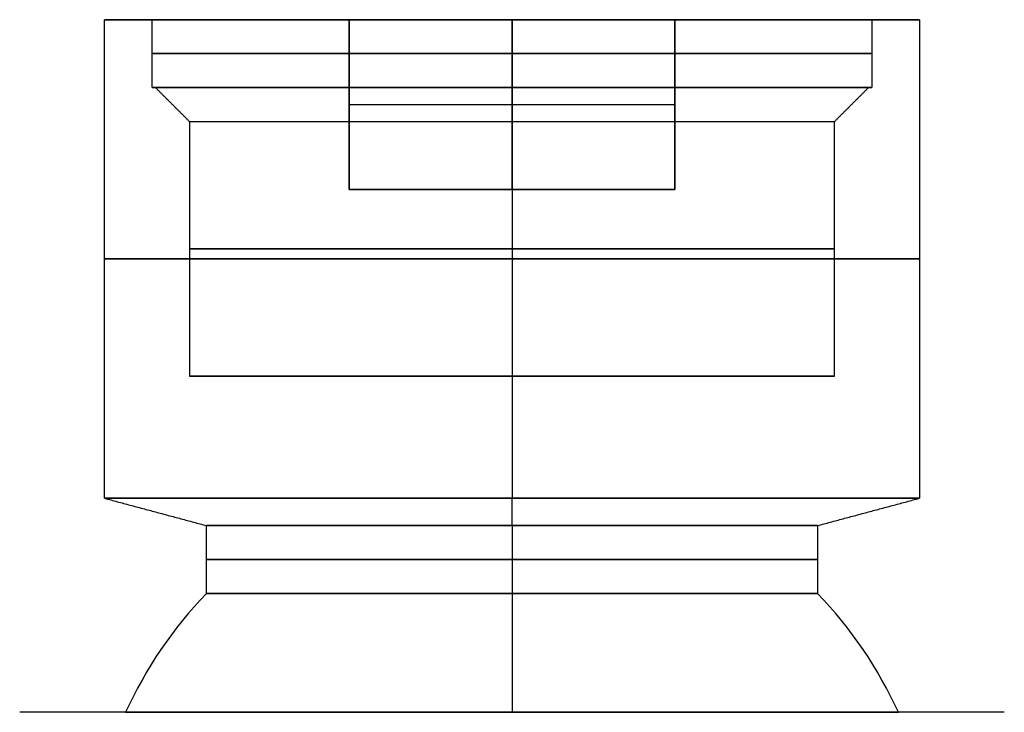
# Model space of a CAD drawing. Header units: centimetres. Extents: x -10 to 10, y -0.3 to 5.8.
# Tile 5 of 7: x -1.4 to 1.4, y 3.7 to 5.8. Entities that reach past the tile are written whole.
import ezdxf

# ---------------------------------------------------------------- set-up
doc = ezdxf.new("R2010")
doc.units = ezdxf.units.CM
doc.layers.add('Default', color=7, linetype='Continuous', true_color=0x000000)

msp = doc.modelspace()

# ---------------------------------------------------------------- linework, layer by layer
at = {"layer": 'Default'}
for p, q in [((-1.06, 5.75), (-1.2, 5.75)), ((0, 5.75, -1.1), (0, 5.25, -1.1)), ((0, 5.75, 1.1), (0, 5.75, 1.06)), ((0, 5.75, -1.06), (0, 5.75, -1.1)), ((0, 5.75, -1.06), (0, 5.55, -1.06)), ((0, 5.75, 1.06), (0, 5.55, 1.06)), ((0, 5.25, 1.1), (0, 5.75, 1.1)), ((1.2, 5.75), (1.06, 5.75)), ((-1.05, 5.55), (-1.06, 5.55)), ((0, 5.55, 1.06), (0, 5.55, 1.05)), ((0, 5.55, -1.05), (0, 5.55, -1.06)), ((0, 5.45, 0.95), (0, 5.55, 1.05)), ((0, 5.45, -0.95), (0, 5.55, -1.05)), ((1.06, 5.55), (1.05, 5.55)), ((-0.4796, 5.5, -1.1), (0.4796, 5.5, -1.1)), ((-0.4796, 5.5, 1.1), (0.4796, 5.5, 1.1)), ((0, 5.45, 0.95), (0, 4.7, 0.95)), ((0, 5.45, -0.95), (0, 4.7, -0.95)), ((0, 5.25, -1.2), (0, 4.3404, -1.2)), ((0, 5.25, -1.1), (0, 5.25, -1.2)), ((0, 5.25, 1.2), (0, 4.3404, 1.2)), ((0, 5.25, 1.2), (0, 5.25, 1.1)), ((0.95, 4.7), (-0.95, 4.7)), ((0, 4.7, 0.95), (0, 4.7, -0.95)), ((0, 4.26, 0.9), (0, 4.3404, 1.2)), ((0, 4.26, -0.9), (0, 4.3404, -1.2)), ((0, 4.26, -0.9), (0, 4.06, -0.9)), ((0, 4.26, 0.9), (0, 4.06, 0.9)), ((-1.1379, 3.71), (-1.45, 3.71)), ((0, 3.71, 1.45), (0, 3.71, 1.1379)), ((0, 3.71, -1.1379), (0, 3.71, -1.45)), ((1.45, 3.71), (1.1379, 3.71))]:
    msp.add_line(p, q, dxfattribs=at)
at = {"layer": 'Default', "extrusion": (0, -1, 0)}
for centre, radius, start, end in [((0, 0, -5.75), 1.2, 180, 246.4435), ((0, 0, -5.75), 1.2, 113.5565, 180), ((0, 0, -5.75), 1.2, 293.5565, 0), ((0, 0, -5.75), 1.2, 0, 66.4435), ((0, 0, -5.65), 1.06, 180, 0), ((0, 0, -5.65), 1.06, 0, 180), ((0, 0, -5.45), 0.95, 180, 0), ((0, 0, -5.25), 1.2, 246.4435, 293.5565), ((0, 0, -5.25), 1.2, 66.4435, 113.5565), ((0, 0, -5.075), 0.95, 0, 180), ((0, 0, -5.075), 0.95, 180, 0), ((0, 0, -5.0452), 1.2, 180, 0), ((0, 0, -5.0452), 1.2, 0, 180), ((0, 0, -4.3404), 1.2, 0, 180), ((0, 0, -4.3404), 1.2, 180, 0), ((0, 0, -4.26), 0.9, 180, 0), ((0, 0, -4.26), 0.9, 0, 180), ((0, 0, -4.16), 0.9, 180, 0), ((0, 0, -4.16), 0.9, 0, 180), ((0, 0, -4.06), 0.9, 0, 180), ((0, 0, -4.06), 0.9, 180, 0)]:
    msp.add_arc(centre, radius, start, end, dxfattribs=at)
at = {"layer": 'Default', "extrusion": (0, 1, 0)}
for centre, radius, start, end in [((0, 0, 5.75), 1.06, 180, 0), ((0, 0, 5.75), 1.06, 0, 180), ((0, 0, 5.55), 1.06, 180, 0), ((0, 0, 5.55), 1.06, 0, 180), ((0, 0, 5.55), 1.05, 360, 180), ((0, 0, 5.55), 1.05, 180, 0), ((0, 0, 5.45), 0.95, 0, 180), ((0, 0, 4.7), 0.95, 0, 180), ((0, 0, 4.7), 0.95, 180, 0), ((0, 0, 3.71), 1.1379, 0, 180), ((0, 0, 3.71), 1.1379, 180, 0)]:
    msp.add_arc(centre, radius, start, end, dxfattribs=at)
at = {"layer": 'Default'}
for start, end in [(136.0545, 155.5453), (24.4547, 43.9455)]:
    msp.add_arc((0, 3.1925), 1.25, start, end, dxfattribs=at)
at = {"layer": 'Default', "extrusion": (1, 0, 0)}
msp.add_arc((3.1925, 0), 1.25, 46.0545, 65.5453, dxfattribs=at)
at = {"layer": 'Default', "extrusion": (-1, 0, 0)}
msp.add_arc((-3.1925, 0), 1.25, 226.0545, 245.5453, dxfattribs=at)
at = {"layer": 'Default'}
for points in [[(-1.2, 4.3404), (-1.2, 5.0452), (-1.2, 5.75)], [(-1.06, 5.55), (-1.06, 5.65), (-1.06, 5.75)], [(-0.4796, 5.75, -1.1), (-0.4796, 5.5, -1.1), (-0.4796, 5.25, -1.1)], [(0.4796, 5.75, 1.1), (0, 5.75, 1.1), (-0.4796, 5.75, 1.1)], [(-0.4796, 5.75, -1.1), (0, 5.75, -1.1), (0.4796, 5.75, -1.1)], [(-0.4796, 5.25, 1.1), (-0.4796, 5.5, 1.1), (-0.4796, 5.75, 1.1)], [(0.4796, 5.25, -1.1), (0.4796, 5.5, -1.1), (0.4796, 5.75, -1.1)], [(0.4796, 5.75, 1.1), (0.4796, 5.5, 1.1), (0.4796, 5.25, 1.1)], [(1.06, 5.75), (1.06, 5.65), (1.06, 5.55)], [(1.2, 5.75), (1.2, 5.0452), (1.2, 4.3404)], [(-1.05, 5.55), (-1, 5.5), (-0.95, 5.45)], [(0.95, 5.45), (1, 5.5), (1.05, 5.55)], [(-0.95, 5.45), (-0.95, 5.075), (-0.95, 4.7)], [(0.95, 4.7), (0.95, 5.075), (0.95, 5.45)], [(0.4796, 5.25, -1.1), (0, 5.25, -1.1), (-0.4796, 5.25, -1.1)], [(0.4796, 5.25, 1.1), (0, 5.25, 1.1), (-0.4796, 5.25, 1.1)], [(-1.2, 4.3404), (-1.05, 4.3002), (-0.9, 4.26)], [(0.9, 4.26), (1.05, 4.3002), (1.2, 4.3404)], [(-0.9, 4.06), (-0.9, 4.16), (-0.9, 4.26)], [(0.9, 4.26), (0.9, 4.16), (0.9, 4.06)]]:
    msp.add_open_spline(points, degree=2, dxfattribs=at)

doc.saveas('drawing.dxf')
